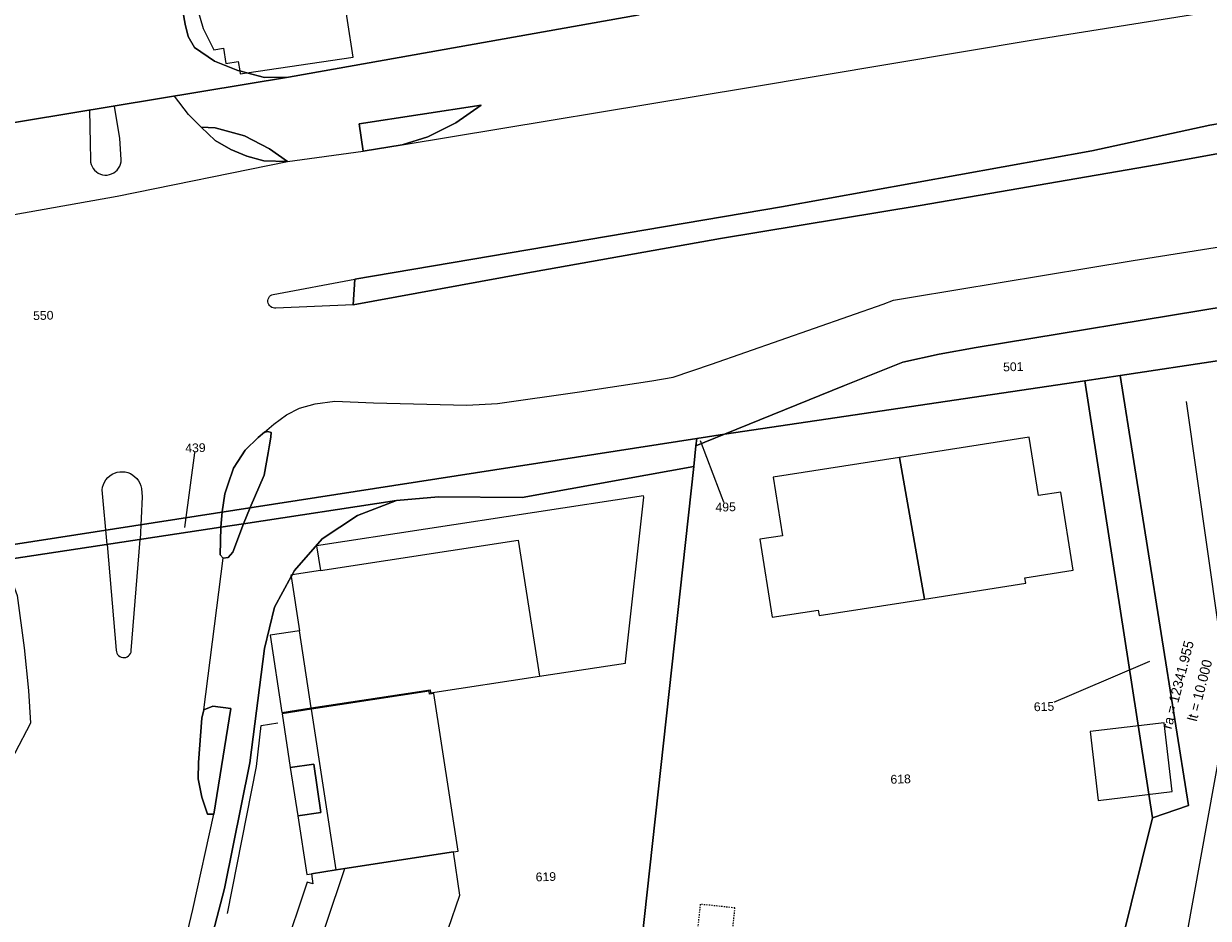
# Model space of a CAD drawing. Header units: millimetres. Extents: x -191 to 81095, y -508122 to 28741.
# Tile 45 of 255: x 4814 to 4909, y 9707 to 9779. Entities that reach past the tile are written whole.
import ezdxf
from ezdxf.enums import TextEntityAlignment as Align

# ---------------------------------------------------------------- set-up
doc = ezdxf.new("R2010")
doc.units = ezdxf.units.MM
doc.linetypes.add('VE22-087 DB - VST Hervest-Dorsten ALK VA2736$0$1', pattern=[0])
doc.linetypes.add('VE22-087 DB - VST Hervest-Dorsten ALK VA2736$0$3', pattern=[0.26, 0.11, -0.15])
for name, color, linetype, lineweight in [('240620_Dorsten Achse$0$EB-62273R-TS-TXT-025', 250, 'Continuous', 25), ('VE22-087 DB - VST Hervest-Dorsten ALK VA2736$0$AX_Bahnverkehr', 7, 'VE22-087 DB - VST Hervest-Dorsten ALK VA2736$0$1', 18), ('VE22-087 DB - VST Hervest-Dorsten ALK VA2736$0$AX_Bauteil', 7, 'VE22-087 DB - VST Hervest-Dorsten ALK VA2736$0$1', 18), ('VE22-087 DB - VST Hervest-Dorsten ALK VA2736$0$AX_Flurstueck', 9, 'VE22-087 DB - VST Hervest-Dorsten ALK VA2736$0$1', 18), ('VE22-087 DB - VST Hervest-Dorsten ALK VA2736$0$AX_Gebaeude', 7, 'VE22-087 DB - VST Hervest-Dorsten ALK VA2736$0$1', 18), ('VE22-087 DB - VST Hervest-Dorsten ALK VA2736$0$AX_Platz', 7, 'VE22-087 DB - VST Hervest-Dorsten ALK VA2736$0$1', 18), ('VE22-087 DB - VST Hervest-Dorsten ALK VA2736$0$AX_SonstigesBauwerkOderSonstigeEinrichtung', 7, 'VE22-087 DB - VST Hervest-Dorsten ALK VA2736$0$1', 18), ('VE22-087 DB - VST Hervest-Dorsten ALK VA2736$0$AX_Strassenverkehr', 7, 'VE22-087 DB - VST Hervest-Dorsten ALK VA2736$0$1', 18), ('VE22-087 DB - VST Hervest-Dorsten ALK VA2736$0$AX_Strassenverkehrsanlage', 7, 'VE22-087 DB - VST Hervest-Dorsten ALK VA2736$0$1', 18), ('VE22-087 DB - VST Hervest-Dorsten ALK VA2736$0$AX_Vegetationsmerkmal', 7, 'VE22-087 DB - VST Hervest-Dorsten ALK VA2736$0$1', 18), ('VE22-087 DB - VST Hervest-Dorsten ALK VA2736$0$AX_Wohnbauflaeche', 7, 'VE22-087 DB - VST Hervest-Dorsten ALK VA2736$0$1', 18), ('VE22-087 DB - VST Hervest-Dorsten ALK VA2736$0$Flurgrenzen', 9, 'VE22-087 DB - VST Hervest-Dorsten ALK VA2736$0$1', 18)]:
    doc.layers.add(name, color=color, linetype=linetype, lineweight=lineweight)
doc.layers.add('XREF ALK Kataster', color=251, linetype='Continuous')
doc.styles.add('240620_Dorsten Achse$0$PROVI', font='PROVI.SHX')
doc.styles.add('VE22-087 DB - VST Hervest-Dorsten ALK VA2736$0$0', font='arial.ttf')

# ---------------------------------------------------------------- blocks, each defined once
blk = doc.blocks.new('VE22-087 DB - VST Hervest-Dorsten ALK VA2736')
at = {"layer": 'VE22-087 DB - VST Hervest-Dorsten ALK VA2736$0$AX_Bauteil', "color": 7, "linetype": 'VE22-087 DB - VST Hervest-Dorsten ALK VA2736$0$1', "lineweight": 13, "ltscale": 0.5}
for points in [[(4863.539, 9741.26, 0), (4837.379, 9737.258, 0), (4837.687, 9735.281, 0), (4853.511, 9737.703, 0), (4855.201, 9726.838, 0), (4862.102, 9727.889, 0), (4862.084, 9727.999, 0), (4863.556, 9741.15, 0)], [(4836.012, 9730.475, 0), (4833.662, 9730.114, 0), (4834.607, 9723.943, 0), (4836.957, 9724.304, 0)], [(4836.973, 9724.203, 0), (4834.623, 9723.843, 0), (4835.282, 9719.532, 0), (4837.152, 9719.819, 0), (4837.733, 9715.955, 0), (4835.876, 9715.667, 0), (4836.593, 9710.993, 0), (4836.977, 9711.05, 0), (4838.942, 9711.354, 0)], [(4837.152, 9719.819, 0), (4835.282, 9719.532, 0), (4835.876, 9715.667, 0), (4837.733, 9715.955, 0)], [(4839.631, 9711.46, 0), (4838.942, 9711.354, 0), (4836.977, 9711.05, 0), (4837.071, 9710.232, 0), (4836.635, 9710.377, 0), (4832.75, 9698.747, 0), (4833.111, 9698.627, 0), (4835.12, 9697.957, 0)]]:
    blk.add_polyline3d(points, close=True, dxfattribs=at)
at = {"layer": 'VE22-087 DB - VST Hervest-Dorsten ALK VA2736$0$AX_Flurstueck', "linetype": 'VE22-087 DB - VST Hervest-Dorsten ALK VA2736$0$1', "lineweight": 13, "ltscale": 0.5}
for points in [[(4694.774, 9795.38, 0), (4701.569, 9750.961, 0), (4720.582, 9753.896, 0), (4722.496, 9754.369, 0), (4724.382, 9755.073, 0), (4735.414, 9759.81, 0), (4737.812, 9760.737, 0), (4740.495, 9761.331, 0), (4765.003, 9765.054, 0), (4783.016, 9765.979, 0), (4789.965, 9766.794, 0), (4796.869, 9767.971, 0), (4803.687, 9769.519, 0), (4835.129, 9774.722, 0), (4833.218, 9774.693, 0), (4831.818, 9775.066, 0), (4831.232, 9775.222, 0), (4831.075, 9775.264, 0), (4829.208, 9775.993, 0), (4827.62, 9777.087, 0), (4827.111, 9777.971, 0), (4826.877, 9778.965, 0), (4822.621, 9802.632, 0)], [(4811.556, 9737.137, 0), (4867.787, 9745.845, 0), (4870.003, 9746.177, 0), (4879.603, 9750.085, 0), (4884.263, 9751.943, 0), (4887.179, 9752.593, 0), (4890.137, 9753.119, 0), (4910.212, 9756.422, 0)], [(4863.172, 9779.706, 0), (4835.129, 9774.722, 0), (4803.687, 9769.519, 0), (4796.869, 9767.971, 0), (4789.965, 9766.794, 0), (4783.016, 9765.979, 0), (4765.003, 9765.054, 0), (4740.495, 9761.331, 0), (4737.812, 9760.737, 0), (4735.414, 9759.81, 0), (4724.382, 9755.073, 0), (4722.496, 9754.369, 0), (4720.582, 9753.896, 0), (4701.569, 9750.961, 0), (4674.282, 9746.744, 0), (4651.894, 9743.493, 0), (4638.765, 9741.315, 0)], [(4909.787, 9752.107, 0), (4901.663, 9750.89, 0), (4907.13, 9716.514, 0), (4904.233, 9715.514, 0), (4899.952, 9698.224, 0), (4895.897, 9681.887, 0), (4893.253, 9671.236, 0), (4889.855, 9657.548, 0), (4893.493, 9656.32, 0), (4895.963, 9655.487, 0), (4883.747, 9605.026, 0), (4879.87, 9589.026, 0)], [(4826.851, 9738.723, 0), (4827.693, 9745.096, 0)], [(4868.057, 9745.674, 0), (4870.101, 9740.365, 0)], [(4809.478, 9657.475, 0), (4814.164, 9667.669, 0), (4815.426, 9670.413, 0), (4820.188, 9680.77, 0), (4822.172, 9685.552, 0), (4824.086, 9690.16, 0), (4827.395, 9699.881, 0), (4830.03, 9709.882, 0), (4832.045, 9719.913, 0), (4833.211, 9729.046, 0), (4834.02, 9732.347, 0), (4835.353, 9734.817, 0), (4835.421, 9734.943, 0), (4835.615, 9735.302, 0), (4837.818, 9737.814, 0), (4840.647, 9739.686, 0), (4843.769, 9740.882, 0), (4831.535, 9739.027, 0), (4829.733, 9738.754, 0), (4812.123, 9736.085, 0)], [(4904.011, 9728.015, 0), (4895.565, 9724.411, 0)]]:
    blk.add_polyline3d(points, dxfattribs=at)
for points in [[(4831.818, 9775.066, 0), (4833.218, 9774.693, 0), (4835.129, 9774.722, 0), (4863.172, 9779.706, 0), (4855.578, 9829.073, 0), (4817.334, 9823.258, 0), (4818.285, 9813.123, 0), (4818.71, 9811.96, 0), (4819.469, 9810.975, 0), (4820.637, 9809.962, 0), (4821.244, 9809.144, 0), (4821.351, 9808.638, 0), (4822.621, 9802.632, 0), (4826.877, 9778.965, 0), (4827.111, 9777.971, 0), (4827.62, 9777.087, 0), (4829.208, 9775.993, 0), (4831.075, 9775.264, 0), (4831.232, 9775.222, 0)], [(4884.263, 9751.943, 0), (4879.603, 9750.085, 0), (4870.003, 9746.177, 0), (4898.817, 9750.464, 0), (4901.663, 9750.89, 0), (4909.787, 9752.107, 0), (4910.212, 9756.422, 0), (4890.137, 9753.119, 0), (4887.179, 9752.593, 0)], [(4901.663, 9750.89, 0), (4898.817, 9750.464, 0), (4904.233, 9715.514, 0), (4907.13, 9716.514, 0)], [(4867.722, 9745.248, 0), (4867.556, 9743.613, 0), (4863.15, 9703.489, 0), (4894.976, 9698.933, 0), (4899.952, 9698.224, 0), (4904.233, 9715.514, 0), (4898.817, 9750.464, 0), (4870.003, 9746.177, 0)], [(4847.138, 9741.18, 0), (4853.817, 9741.137, 0), (4867.556, 9743.613, 0), (4867.722, 9745.248, 0), (4867.787, 9745.845, 0), (4811.556, 9737.137, 0), (4809.551, 9736.827, 0), (4798.598, 9735.13, 0), (4798.762, 9734.061, 0), (4802.667, 9734.652, 0), (4811.16, 9735.94, 0), (4812.123, 9736.085, 0), (4829.733, 9738.754, 0), (4831.535, 9739.027, 0), (4843.769, 9740.882, 0)], [(4870.003, 9746.177, 0), (4867.787, 9745.845, 0), (4867.722, 9745.248, 0)], [(4859.361, 9673.107, 0), (4859.827, 9672.949, 0), (4860.463, 9679.084, 0), (4861.794, 9691.231, 0), (4863.15, 9703.489, 0), (4867.556, 9743.613, 0), (4853.817, 9741.137, 0), (4847.138, 9741.18, 0), (4843.769, 9740.882, 0), (4840.647, 9739.686, 0), (4837.818, 9737.814, 0), (4835.615, 9735.302, 0), (4835.421, 9734.943, 0), (4835.353, 9734.817, 0), (4834.02, 9732.347, 0), (4833.211, 9729.046, 0), (4832.045, 9719.913, 0), (4830.03, 9709.882, 0), (4827.395, 9699.881, 0), (4824.086, 9690.16, 0), (4822.172, 9685.552, 0)]]:
    blk.add_polyline3d(points, close=True, dxfattribs=at)
at = {"layer": 'VE22-087 DB - VST Hervest-Dorsten ALK VA2736$0$AX_Gebaeude', "color": 7, "linetype": 'VE22-087 DB - VST Hervest-Dorsten ALK VA2736$0$1', "lineweight": 13, "ltscale": 0.5}
blk.add_polyline3d([(4824.775, 9790.884, 0), (4828.317, 9778.609, 0), (4829.159, 9776.916, 0), (4829.934, 9777.052, 0), (4830.125, 9775.807, 0), (4831.114, 9775.97, 0), (4831.232, 9775.222, 0), (4831.27, 9774.985, 0), (4831.818, 9775.066, 0), (4840.309, 9776.324, 0), (4839.406, 9782.219, 0)], dxfattribs=at)
for points in [[(4896.899, 9741.556, 0), (4895.117, 9741.273, 0), (4894.374, 9745.945, 0), (4883.995, 9744.322, 0), (4886.007, 9733.01, 0), (4894.104, 9734.277, 0), (4894.04, 9734.717, 0), (4897.894, 9735.32, 0)], [(4886.007, 9733.01, 0), (4883.995, 9744.322, 0), (4873.897, 9742.746, 0), (4874.639, 9738.074, 0), (4872.838, 9737.792, 0), (4873.832, 9731.556, 0), (4877.495, 9732.129, 0), (4877.569, 9731.688, 0)], [(4862.102, 9727.889, 0), (4862.084, 9727.999, 0), (4863.556, 9741.15, 0), (4863.539, 9741.26, 0), (4837.379, 9737.258, 0), (4837.687, 9735.281, 0), (4835.421, 9734.943, 0), (4835.336, 9734.93, 0), (4835.353, 9734.817, 0), (4836.012, 9730.475, 0), (4833.662, 9730.114, 0), (4834.607, 9723.943, 0), (4836.957, 9724.304, 0), (4846.464, 9725.753, 0), (4846.502, 9725.507, 0), (4855.201, 9726.838, 0)], [(4846.381, 9725.64, 0), (4836.973, 9724.203, 0), (4834.623, 9723.843, 0), (4835.282, 9719.532, 0), (4835.876, 9715.667, 0), (4836.593, 9710.993, 0), (4836.977, 9711.05, 0), (4838.942, 9711.354, 0), (4839.631, 9711.46, 0), (4848.334, 9712.803, 0), (4848.71, 9712.863, 0), (4846.753, 9725.446, 0), (4846.421, 9725.392, 0)], [(4899.896, 9716.913, 0), (4905.824, 9717.61, 0), (4905.176, 9723.122, 0), (4899.248, 9722.425, 0)], [(4838.942, 9711.354, 0), (4836.977, 9711.05, 0), (4837.071, 9710.232, 0), (4836.635, 9710.377, 0), (4832.75, 9698.747, 0), (4833.111, 9698.627, 0), (4832.857, 9697.871, 0), (4832.498, 9697.992, 0), (4828.618, 9686.378, 0), (4840.224, 9682.52, 0), (4840.903, 9684.54, 0), (4844.124, 9694.147, 0), (4843.761, 9694.268, 0), (4844.005, 9694.998, 0), (4844.369, 9694.877, 0), (4848.261, 9706.484, 0), (4847.902, 9706.605, 0), (4848.85, 9709.344, 0), (4848.334, 9712.803, 0), (4839.631, 9711.46, 0)]]:
    blk.add_polyline3d(points, close=True, dxfattribs=at)
at = {"layer": 'VE22-087 DB - VST Hervest-Dorsten ALK VA2736$0$AX_SonstigesBauwerkOderSonstigeEinrichtung', "color": 7, "linetype": 'VE22-087 DB - VST Hervest-Dorsten ALK VA2736$0$3', "lineweight": 13, "ltscale": 0.5}
blk.add_polyline3d([(4868.066, 9708.607, 0), (4867.517, 9703.369, 0), (4870.298, 9703.078, 0), (4870.847, 9708.315, 0)], close=True, dxfattribs=at)
at = {"layer": 'VE22-087 DB - VST Hervest-Dorsten ALK VA2736$0$AX_Strassenverkehr', "color": 253, "linetype": 'VE22-087 DB - VST Hervest-Dorsten ALK VA2736$0$1', "lineweight": 13, "ltscale": 0.5, "true_color": 0x999999}
for points in [[(4934.964, 9777.271, 0), (4935.429, 9772.862, 0), (4933.879, 9772.485, 0), (4924.199, 9770.946, 0), (4916.873, 9769.964, 0), (4904.538, 9767.731, 0), (4885.648, 9764.48, 0), (4869.689, 9761.834, 0), (4853.979, 9759.032, 0), (4840.309, 9756.531, 0), (4840.43, 9758.568, 0), (4874.574, 9764.368, 0), (4899.383, 9768.833, 0), (4908.816, 9770.892, 0), (4918.146, 9772.497, 0), (4933.429, 9777.045, 0)], [(4933.429, 9777.045, 0), (4918.146, 9772.497, 0), (4908.816, 9770.892, 0), (4899.383, 9768.833, 0), (4874.574, 9764.368, 0), (4840.43, 9758.568, 0), (4840.309, 9756.531, 0), (4853.979, 9759.032, 0), (4869.689, 9761.834, 0), (4885.648, 9764.48, 0), (4904.538, 9767.731, 0), (4916.873, 9769.964, 0), (4924.199, 9770.946, 0), (4933.879, 9772.485, 0), (4935.429, 9772.862, 0), (4934.964, 9777.271, 0)], [(4850.56, 9772.49, 0), (4848.516, 9771.087, 0), (4846.286, 9769.957, 0), (4844.219, 9769.316, 0), (4841.109, 9768.81, 0), (4840.794, 9770.987, 0)], [(4850.56, 9772.49, 0), (4840.794, 9770.987, 0), (4841.109, 9768.81, 0), (4844.219, 9769.316, 0), (4846.286, 9769.957, 0), (4848.516, 9771.087, 0)], [(4828.147, 9770.738, 0), (4829.267, 9770.667, 0), (4831.622, 9770.047, 0), (4833.607, 9769.009, 0), (4835.058, 9767.982, 0), (4833.152, 9768.031, 0), (4831.795, 9768.4, 0), (4830.534, 9768.949, 0), (4829.269, 9769.676, 0)], [(4828.147, 9770.738, 0), (4829.269, 9769.676, 0), (4830.534, 9768.949, 0), (4831.795, 9768.4, 0), (4833.152, 9768.031, 0), (4835.058, 9767.982, 0), (4833.607, 9769.009, 0), (4831.622, 9770.047, 0), (4829.267, 9770.667, 0)], [(4833.262, 9746.357, 0), (4833.231, 9746.351, 0), (4832.719, 9745.934, 0), (4831.678, 9744.918, 0), (4831.088, 9744.005, 0), (4830.751, 9743.481, 0), (4830.286, 9742.131, 0), (4830.042, 9741.425, 0), (4829.833, 9739.967, 0), (4829.733, 9738.754, 0), (4831.535, 9739.027, 0), (4832.081, 9740.315, 0), (4833.186, 9742.903, 0), (4833.502, 9744.689, 0), (4833.586, 9745.172, 0), (4833.721, 9745.939, 0), (4833.725, 9745.962, 0), (4833.756, 9746.326, 0), (4833.492, 9746.399, 0)], [(4831.535, 9739.027, 0), (4829.733, 9738.754, 0), (4829.674, 9736.536, 0), (4829.923, 9736.282, 0), (4830.324, 9736.333, 0), (4830.675, 9736.766, 0)], [(4829.087, 9724.452, 0), (4828.358, 9724.143, 0), (4828.216, 9723.498, 0), (4827.945, 9719.952, 0), (4827.918, 9718.637, 0), (4828.215, 9717.169, 0), (4828.67, 9715.802, 0), (4829.167, 9715.824, 0), (4830.536, 9724.268, 0)], [(4828.358, 9724.143, 0), (4829.087, 9724.452, 0), (4830.536, 9724.268, 0), (4829.167, 9715.824, 0), (4828.67, 9715.802, 0), (4828.215, 9717.169, 0), (4827.918, 9718.637, 0), (4827.945, 9719.952, 0), (4828.216, 9723.498, 0)]]:
    blk.add_polyline3d(points, close=True, dxfattribs=at)
blk.add_polyline3d([(4809.478, 9657.475, 0), (4814.164, 9667.669, 0), (4815.426, 9670.413, 0), (4820.188, 9680.77, 0), (4822.172, 9685.552, 0), (4824.086, 9690.16, 0), (4827.395, 9699.881, 0), (4830.03, 9709.882, 0), (4832.045, 9719.913, 0), (4833.211, 9729.046, 0), (4834.02, 9732.347, 0), (4835.353, 9734.817, 0), (4835.421, 9734.943, 0), (4835.615, 9735.302, 0), (4837.818, 9737.814, 0), (4840.647, 9739.686, 0), (4843.769, 9740.882, 0), (4831.535, 9739.027, 0), (4830.675, 9736.766, 0), (4830.324, 9736.333, 0), (4829.923, 9736.282, 0), (4829.674, 9736.536, 0), (4829.733, 9738.754, 0), (4812.123, 9736.085, 0)], dxfattribs=at)
at = {"layer": 'VE22-087 DB - VST Hervest-Dorsten ALK VA2736$0$AX_Strassenverkehrsanlage', "color": 7, "linetype": 'VE22-087 DB - VST Hervest-Dorsten ALK VA2736$0$1', "lineweight": 13, "ltscale": 0.5, "true_color": 0xf7f7f0}
for points in [[(4844.219, 9769.316, 0), (4871.93, 9773.909, 0), (4894.709, 9777.701, 0), (4916.006, 9781.111, 0), (4934.576, 9783.873, 0), (4939.755, 9784.677, 0), (4972.105, 9789.849, 0)], [(4819.214, 9772.088, 0), (4819.276, 9769.457, 0), (4819.296, 9768.121, 0), (4819.311, 9767.937, 0), (4819.354, 9767.758, 0), (4819.423, 9767.588, 0), (4819.517, 9767.429, 0), (4819.633, 9767.286, 0), (4819.769, 9767.162, 0), (4819.922, 9767.06, 0), (4820.089, 9766.982, 0), (4820.265, 9766.929, 0), (4820.447, 9766.903, 0), (4820.631, 9766.905, 0), (4820.813, 9766.934, 0), (4820.989, 9766.99, 0), (4821.154, 9767.072, 0), (4821.305, 9767.177, 0), (4821.439, 9767.303, 0), (4821.552, 9767.448, 0), (4821.643, 9767.609, 0), (4821.708, 9767.781, 0), (4821.748, 9767.961, 0), (4821.76, 9768.144, 0), (4821.659, 9769.819, 0), (4821.215, 9772.419, 0)], [(4828.147, 9770.738, 0), (4827.141, 9771.744, 0), (4826.016, 9773.214, 0)], [(4835.058, 9767.982, 0), (4841.109, 9768.81, 0)], [(4804.926, 9762.28, 0), (4821.447, 9765.202, 0), (4835.058, 9767.982, 0)], [(4840.309, 9756.531, 0), (4834.129, 9756.267, 0), (4834.016, 9756.263, 0), (4833.905, 9756.281, 0), (4833.8, 9756.322, 0), (4833.705, 9756.382, 0), (4833.624, 9756.461, 0), (4833.56, 9756.554, 0), (4833.516, 9756.658, 0), (4833.494, 9756.768, 0), (4833.494, 9756.881, 0), (4833.517, 9756.991, 0), (4833.562, 9757.095, 0), (4833.626, 9757.188, 0), (4833.707, 9757.265, 0), (4833.803, 9757.325, 0), (4833.908, 9757.365, 0), (4840.43, 9758.568, 0)], [(4820.621, 9737.373, 0), (4820.233, 9741.736, 0), (4820.266, 9741.953, 0), (4820.328, 9742.163, 0), (4820.418, 9742.362, 0), (4820.535, 9742.546, 0), (4820.677, 9742.713, 0), (4820.84, 9742.859, 0), (4821.022, 9742.98, 0), (4821.219, 9743.076, 0), (4821.427, 9743.143, 0), (4821.643, 9743.18, 0), (4821.861, 9743.188, 0), (4822.079, 9743.165, 0), (4822.291, 9743.113, 0), (4822.494, 9743.031, 0), (4822.684, 9742.923, 0), (4822.857, 9742.789, 0), (4823.01, 9742.632, 0), (4823.14, 9742.456, 0), (4823.244, 9742.264, 0), (4823.32, 9742.059, 0), (4823.368, 9741.845, 0), (4823.429, 9741.189, 0), (4823.279, 9737.776, 0)], [(4820.621, 9737.373, 0), (4821.356, 9728.923, 0), (4821.37, 9728.8, 0), (4821.408, 9728.682, 0), (4821.469, 9728.575, 0), (4821.551, 9728.482, 0), (4821.65, 9728.408, 0), (4821.762, 9728.356, 0), (4821.882, 9728.328, 0), (4822.006, 9728.324, 0), (4822.128, 9728.346, 0), (4822.242, 9728.392, 0), (4822.345, 9728.461, 0), (4822.432, 9728.549, 0), (4822.499, 9728.653, 0), (4822.544, 9728.768, 0), (4822.564, 9728.89, 0), (4823.279, 9737.776, 0)], [(4812.123, 9736.085, 0), (4812.94, 9734.666, 0), (4813.443, 9733.289, 0), (4813.997, 9729.115, 0), (4814.35, 9725.697, 0), (4814.499, 9723.096, 0), (4811.977, 9718.297, 0), (4811.522, 9712.407, 0), (4810.436, 9705.108, 0), (4808.712, 9696.604, 0), (4806.494, 9687.393, 0), (4804.325, 9680.063, 0), (4800.406, 9668.947, 0), (4793.179, 9650.774, 0)], [(4828.358, 9724.143, 0), (4829.923, 9736.282, 0)], [(4775.732, 9584.61, 0), (4789.711, 9619.165, 0), (4793.258, 9627.86, 0), (4795.087, 9633.517, 0), (4796.35, 9638.14, 0), (4797.448, 9641.329, 0), (4798.487, 9643.807, 0), (4800.159, 9647.655, 0), (4801.669, 9650.842, 0), (4802.409, 9652.492, 0), (4802.666, 9653.028, 0), (4802.874, 9653.408, 0), (4803.236, 9653.817, 0), (4806.196, 9656.29, 0), (4806.573, 9656.649, 0), (4806.844, 9657.082, 0), (4807.173, 9657.786, 0), (4808.962, 9661.619, 0), (4819.385, 9684.49, 0), (4822.381, 9691.726, 0), (4824.658, 9697.898, 0), (4826.291, 9703.163, 0), (4827.491, 9708.197, 0), (4829.167, 9715.824, 0)]]:
    blk.add_polyline3d(points, dxfattribs=at)
at = {"layer": 'VE22-087 DB - VST Hervest-Dorsten ALK VA2736$0$AX_Vegetationsmerkmal', "color": 7, "linetype": 'VE22-087 DB - VST Hervest-Dorsten ALK VA2736$0$1', "lineweight": 13, "ltscale": 0.5}
for points in [[(4906.926, 9748.792, 0), (4910.336, 9724.827, 0), (4906.369, 9702.881, 0)], [(4830.25, 9707.877, 0), (4832.571, 9719.611, 0), (4832.955, 9722.898, 0), (4834.288, 9723.115, 0)]]:
    blk.add_polyline3d(points, dxfattribs=at)
at = {"layer": 'VE22-087 DB - VST Hervest-Dorsten ALK VA2736$0$AX_Flurstueck', "char_height": 0.7, "attachment_point": 2, "style": 'VE22-087 DB - VST Hervest-Dorsten ALK VA2736$0$0', "bg_fill": 3, "box_fill_scale": 1, "bg_fill_color": 256, "bg_fill_transparency": 0}
for s, insert, rotation in [('550', (4815.514, 9756.03), 1.58942), ('501', (4893.095, 9751.929), 1.58942), ('439', (4827.683, 9745.446), 1.58942), ('495', (4870.092, 9740.715), 1.58942), ('615', (4895.555, 9724.761), 1.58941), ('618', (4884.086, 9718.965), 1.58941), ('619', (4855.711, 9711.159), 1.58941)]:
    blk.add_mtext(s, dxfattribs=dict(at, insert=insert, rotation=rotation))
at = {"layer": 'VE22-087 DB - VST Hervest-Dorsten ALK VA2736$0$AX_Bahnverkehr', "color": 253, "linetype": 'VE22-087 DB - VST Hervest-Dorsten ALK VA2736$0$1', "lineweight": 13, "ltscale": 0.5, "true_color": 0x999999}
blk.add_polyline3d([(4909.787, 9752.107, 0), (4901.663, 9750.89, 0), (4907.13, 9716.514, 0), (4904.233, 9715.514, 0), (4899.952, 9698.224, 0), (4903.831, 9697.585, 0), (4904.38, 9696.583, 0), (4901.042, 9682.31, 0), (4900.139, 9681.214, 0), (4895.897, 9681.887, 0), (4893.253, 9671.236, 0), (4895.993, 9670.611, 0), (4896.634, 9669.861, 0), (4893.493, 9656.32, 0), (4895.963, 9655.487, 0), (4883.747, 9605.026, 0), (4879.87, 9589.026, 0)], dxfattribs=at)
at = {"layer": 'VE22-087 DB - VST Hervest-Dorsten ALK VA2736$0$AX_Platz', "color": 254, "linetype": 'VE22-087 DB - VST Hervest-Dorsten ALK VA2736$0$1', "lineweight": 13, "ltscale": 0.5, "true_color": 0xd9ffd9}
blk.add_polyline3d([(4694.774, 9795.38, 0), (4701.569, 9750.961, 0), (4720.582, 9753.896, 0), (4722.496, 9754.369, 0), (4724.382, 9755.073, 0), (4735.414, 9759.81, 0), (4737.812, 9760.737, 0), (4740.495, 9761.331, 0), (4765.003, 9765.054, 0), (4783.016, 9765.979, 0), (4789.965, 9766.794, 0), (4796.869, 9767.971, 0), (4803.687, 9769.519, 0), (4835.129, 9774.722, 0), (4833.218, 9774.693, 0), (4831.818, 9775.066, 0), (4831.232, 9775.222, 0), (4831.075, 9775.264, 0), (4829.208, 9775.993, 0), (4827.62, 9777.087, 0), (4827.111, 9777.971, 0), (4826.877, 9778.965, 0), (4822.621, 9802.632, 0)], dxfattribs=at)
at = {"layer": 'VE22-087 DB - VST Hervest-Dorsten ALK VA2736$0$AX_Strassenverkehr', "color": 253, "linetype": 'VE22-087 DB - VST Hervest-Dorsten ALK VA2736$0$1', "lineweight": 13, "ltscale": 0.5, "true_color": 0x999999}
for points in [[(4863.172, 9779.706, 0), (4835.129, 9774.722, 0), (4803.687, 9769.519, 0), (4796.869, 9767.971, 0), (4789.965, 9766.794, 0), (4783.016, 9765.979, 0), (4765.003, 9765.054, 0), (4740.495, 9761.331, 0), (4737.812, 9760.737, 0), (4735.414, 9759.81, 0), (4724.382, 9755.073, 0), (4722.496, 9754.369, 0), (4720.582, 9753.896, 0), (4701.569, 9750.961, 0), (4674.282, 9746.744, 0), (4651.894, 9743.493, 0), (4638.765, 9741.315, 0)], [(4812.123, 9736.085, 0), (4829.733, 9738.754, 0), (4829.833, 9739.967, 0), (4830.042, 9741.425, 0), (4830.286, 9742.131, 0), (4830.751, 9743.481, 0), (4831.088, 9744.005, 0), (4831.678, 9744.918, 0), (4832.719, 9745.934, 0), (4833.231, 9746.351, 0), (4833.262, 9746.357, 0), (4833.492, 9746.399, 0), (4833.756, 9746.326, 0), (4833.725, 9745.962, 0), (4833.721, 9745.939, 0), (4833.586, 9745.172, 0), (4833.502, 9744.689, 0), (4833.186, 9742.903, 0), (4832.081, 9740.315, 0), (4831.535, 9739.027, 0), (4843.769, 9740.882, 0), (4847.138, 9741.18, 0), (4853.817, 9741.137, 0), (4867.556, 9743.613, 0), (4867.722, 9745.248, 0), (4870.003, 9746.177, 0), (4879.603, 9750.085, 0), (4884.263, 9751.943, 0), (4887.179, 9752.593, 0), (4890.137, 9753.119, 0), (4910.212, 9756.422, 0)]]:
    blk.add_polyline3d(points, dxfattribs=at)
at = {"layer": 'VE22-087 DB - VST Hervest-Dorsten ALK VA2736$0$AX_Strassenverkehrsanlage', "color": 7, "linetype": 'VE22-087 DB - VST Hervest-Dorsten ALK VA2736$0$1', "lineweight": 13, "ltscale": 0.5, "true_color": 0xf7f7f0}
blk.add_polyline3d([(4833.231, 9746.351, 0), (4833.964, 9746.983, 0), (4834.986, 9747.736, 0), (4836.012, 9748.28, 0), (4837.276, 9748.622, 0), (4838.85, 9748.819, 0), (4841.925, 9748.685, 0), (4849.411, 9748.519, 0), (4851.843, 9748.642, 0), (4858.422, 9749.571, 0), (4864.189, 9750.454, 0), (4865.892, 9750.754, 0), (4868.979, 9751.783, 0), (4882.712, 9756.585, 0), (4883.515, 9756.893, 0), (4884.978, 9757.152, 0), (4902.69, 9760.068, 0), (4924.709, 9763.565, 0), (4930.258, 9764.409, 0), (4956.048, 9768.148, 0)], dxfattribs=at)
at = {"layer": 'VE22-087 DB - VST Hervest-Dorsten ALK VA2736$0$AX_Wohnbauflaeche', "color": 253, "linetype": 'VE22-087 DB - VST Hervest-Dorsten ALK VA2736$0$1', "lineweight": 13, "ltscale": 0.5, "true_color": 0x999999}
for points in [[(4899.952, 9698.224, 0), (4904.233, 9715.514, 0), (4907.13, 9716.514, 0), (4901.663, 9750.89, 0), (4909.787, 9752.107, 0)], [(4910.212, 9756.422, 0), (4890.137, 9753.119, 0), (4887.179, 9752.593, 0), (4884.263, 9751.943, 0), (4879.603, 9750.085, 0), (4870.003, 9746.177, 0), (4867.722, 9745.248, 0), (4867.556, 9743.613, 0), (4863.15, 9703.489, 0)]]:
    blk.add_polyline3d(points, dxfattribs=at)
blk.add_polyline3d([(4859.361, 9673.107, 0), (4859.827, 9672.949, 0), (4860.463, 9679.084, 0), (4861.794, 9691.231, 0), (4863.15, 9703.489, 0), (4867.556, 9743.613, 0), (4853.817, 9741.137, 0), (4847.138, 9741.18, 0), (4843.769, 9740.882, 0), (4840.647, 9739.686, 0), (4837.818, 9737.814, 0), (4835.615, 9735.302, 0), (4835.421, 9734.943, 0), (4835.353, 9734.817, 0), (4834.02, 9732.347, 0), (4833.211, 9729.046, 0), (4832.045, 9719.913, 0), (4830.03, 9709.882, 0), (4827.395, 9699.881, 0), (4824.086, 9690.16, 0), (4822.172, 9685.552, 0)], close=True, dxfattribs=at)
at = {"layer": 'VE22-087 DB - VST Hervest-Dorsten ALK VA2736$0$Flurgrenzen', "ltscale": 0.5}
for points in [[(4638.765, 9741.315, 0), (4651.894, 9743.493, 0), (4674.282, 9746.744, 0), (4701.569, 9750.961, 0), (4720.582, 9753.896, 0), (4722.496, 9754.369, 0), (4724.382, 9755.073, 0), (4735.414, 9759.81, 0), (4737.812, 9760.737, 0), (4740.495, 9761.331, 0), (4765.003, 9765.054, 0), (4783.016, 9765.979, 0), (4789.965, 9766.794, 0), (4796.869, 9767.971, 0), (4803.687, 9769.519, 0), (4835.129, 9774.722, 0), (4863.172, 9779.706, 0)], [(4863.172, 9779.706, 0), (4835.129, 9774.722, 0), (4803.687, 9769.519, 0), (4796.869, 9767.971, 0), (4789.965, 9766.794, 0), (4783.016, 9765.979, 0), (4765.003, 9765.054, 0), (4740.495, 9761.331, 0), (4737.812, 9760.737, 0), (4735.414, 9759.81, 0), (4724.382, 9755.073, 0), (4722.496, 9754.369, 0), (4720.582, 9753.896, 0), (4701.569, 9750.961, 0), (4674.282, 9746.744, 0), (4651.894, 9743.493, 0), (4638.765, 9741.315, 0)]]:
    blk.add_polyline3d(points, dxfattribs=at)

msp = doc.modelspace()

# ---------------------------------------------------------------- block references
at = {"layer": 'XREF ALK Kataster', "color": 251}
msp.add_blockref('VE22-087 DB - VST Hervest-Dorsten ALK VA2736', (0, 0), dxfattribs=at)

# ---------------------------------------------------------------- next in the draw order: texts
at = {"layer": '240620_Dorsten Achse$0$EB-62273R-TS-TXT-025', "color": 251, "style": '240620_Dorsten Achse$0$PROVI'}
for s, p in [('ra = 12341.955', (4906.663, 9726.058)), ('lt = 10.000', (4908.406, 9725.609))]:
    msp.add_text(s, height=0.8, rotation=75.56329, dxfattribs=at).set_placement(p, align=Align.CENTER)

doc.saveas('drawing.dxf')
